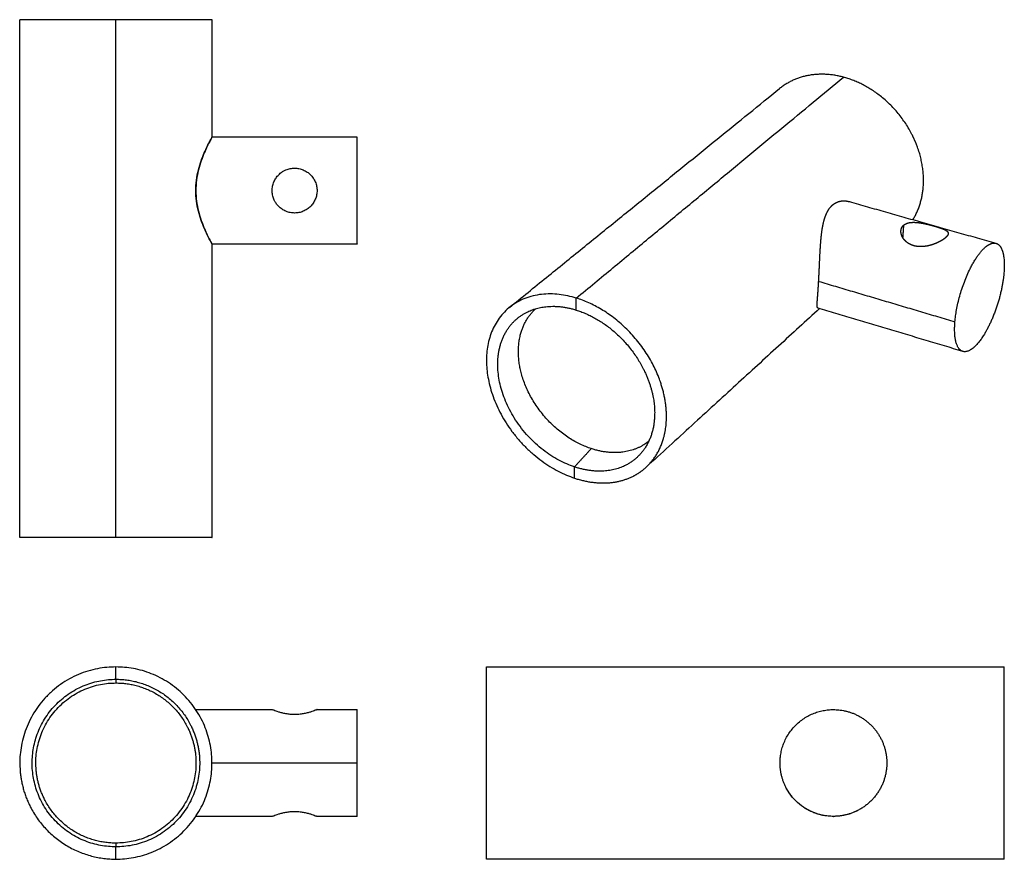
# Model space of a CAD drawing. Header units: millimetres. Extents: x 1395 to 1580, y 318 to 475.
import ezdxf

# ---------------------------------------------------------------- set-up
doc = ezdxf.new("R2010")
doc.units = ezdxf.units.MM
doc.layers.add('Make2D$Visible$Curvas', color=7, linetype='Continuous')

msp = doc.modelspace()

# ---------------------------------------------------------------- linework, layer by layer
at = {"layer": 'Make2D$Visible$Curvas', "color": 45, "lineweight": -3, "true_color": 0xa67c53}
for points, weights, degree in [([(1413.19, 475.38), (1395.19, 475.38), (1395.19, 475.38)], [1, 0.707106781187, 1], 2), ([(1431.19, 475.38), (1431.19, 475.38), (1413.19, 475.38)], [1, 0.707106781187, 1], 2), ([(1549.48, 464.61), (1542.47, 466.49), (1537.52, 462.48)], [655.605825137, 557.30190293, 567.642741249], 2), ([(1499.44, 423.23), (1549.48, 464.61)], [589.165058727, 655.605825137], 1), ([(1562.32, 453.87), (1558.01, 462.33), (1549.48, 464.61)], [563.192089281, 534.315600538, 655.605825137], 2), ([(1486.91, 421.49), (1537.52, 462.48)], [510.905514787, 567.644221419], 1), ([(1550.59, 441.3), (1578.05, 433.5)], [551.303691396, 540.4968399], 1), ([(1560.64, 435.6), (1560.57, 434.6)], [626.786526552, 627.430366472], 1), ([(1560.73, 436.86), (1560.64, 435.6)], [625.978352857, 626.786526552], 1), ([(1569.1, 435.31), (1569.1, 435.31), (1569.1, 435.31), (1569.1, 435.31)], [623.81650155, 623.816263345, 623.816025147, 623.815786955], 3), ([(1576.84, 433.31), (1577.51, 433.65), (1578.05, 433.5)], [585.628525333, 596.971253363, 623.569409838], 2), ([(1578.05, 433.5), (1578.66, 433.33), (1579.05, 432.57)], [540.4968399, 530.330791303, 536.182873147], 2), ([(1579.05, 432.57), (1579.84, 431.02), (1579.53, 427.75)], [590.112724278, 575.440529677, 631.995142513], 2), ([(1544.84, 426.37), (1570.37, 418.8)], [629.835558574, 618.296591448], 1), ([(1499.41, 421), (1499.44, 423.23)], [590.528727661, 589.165058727], 1), ([(1490.11, 420.56), (1494.17, 422.63), (1499.41, 421)], [594.295384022, 557.99231974, 590.528727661], 2), ([(1499.41, 421), (1507.69, 418.43), (1511.98, 410)], [590.528727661, 511.342460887, 582.996867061], 2), ([(1545.01, 421.29), (1512.51, 391.54)], [551.880081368, 514.575412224], 1), ([(1571.84, 413.24), (1544.72, 421.37)], [540.860486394, 551.586197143], 1), ([(1573.07, 413.42), (1569.77, 411.73), (1570.37, 418.8)], [576.93360278, 471.626354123, 618.296591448], 2), ([(1512.51, 391.54), (1514.77, 393.61), (1515.72, 396.77)], [514.575412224, 519.468165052, 547.898176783], 2), ([(1502.23, 395.03), (1499.09, 391.61)], [612.587389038, 609.11395636], 1), ([(1512.02, 395.72), (1507.86, 393.17), (1502.23, 395.03)], [574.102760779, 550.123470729, 612.587389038], 2), ([(1513.02, 396.44), (1512.55, 396.05), (1512.02, 395.72)], [599.718366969, 593.829641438, 589.518010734], 2), ([(1499.07, 389.52), (1499.09, 391.61)], [610.477625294, 609.11395636], 1), ([(1508.72, 391.94), (1504.52, 389.8), (1499.09, 391.61)], [567.453813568, 551.530317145, 609.11395636], 2), ([(1510.14, 389.9), (1511.44, 390.56), (1512.51, 391.54)], [581.304366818, 587.746791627, 600.224144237], 2), ([(1499.07, 389.52), (1505.31, 387.43), (1510.14, 389.9)], [610.477625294, 525.924049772, 515.136054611], 2), ([(1413.19, 378.38), (1395.19, 378.38), (1395.19, 378.38)], [1, 0.707106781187, 1], 2), ([(1431.19, 378.38), (1431.19, 378.38), (1413.19, 378.38)], [1, 0.707106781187, 1], 2), ([(1413.19, 351.83), (1422.81, 351.83), (1427.18, 343.26)], [1, 0.797556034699, 0.874965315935], 2), ([(1413.19, 351.14), (1422.39, 351.14), (1426.56, 342.94)], [1, 0.797556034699, 0.874965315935], 2), ([(1458.37, 336.15), (1458.37, 346.15), (1458.37, 346.15)], [1, 0.707106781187, 1], 2), ([(1556.51, 340.69), (1557.6, 338.55), (1557.6, 336.15)], [0.874965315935, 0.909550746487, 1], 2), ([(1458.37, 326.15), (1458.37, 326.15), (1458.37, 336.15)], [1, 0.707106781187, 1], 2), ([(1538.69, 331.61), (1537.6, 333.75), (1537.6, 336.15)], [0.874965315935, 0.909550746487, 1], 2), ([(1557.6, 336.15), (1557.6, 330.02), (1552.14, 327.24)], [1, 0.797556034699, 0.874965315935], 2), ([(1413.19, 321.14), (1404, 321.14), (1399.83, 329.33)], [1, 0.797556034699, 0.874965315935], 2), ([(1397.16, 327.96), (1402.16, 318.14), (1413.19, 318.14)], [0.874965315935, 0.797556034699, 1], 2), ([(1552.14, 327.24), (1550, 326.15), (1547.6, 326.15)], [0.874965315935, 0.90955002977, 0.999996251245], 2)]:
    msp.add_rational_spline(points, weights, degree=degree, dxfattribs=at)
for points, degree in [([(1395.19, 378.38), (1395.19, 475.38)], 1), ([(1413.19, 378.38), (1413.19, 475.38)], 1), ([(1431.19, 475.38), (1431.19, 453.37)], 1), ([(1458.37, 453.37), (1431.19, 453.37)], 1), ([(1431.19, 433.37), (1431.19, 378.38)], 1), ([(1431.19, 433.37), (1431.19, 433.37), (1431.19, 433.37), (1431.19, 433.37)], 3), ([(1431.19, 433.37), (1458.37, 433.37)], 1), ([(1413.19, 351.83), (1413.19, 354.14)], 1), ([(1482.61, 354.14), (1579.61, 354.14)], 1), ([(1413.19, 351.83), (1413.19, 351.14)], 1), ([(1428.15, 346.15), (1442.47, 346.15)], 1), ([(1450.87, 346.15), (1458.37, 346.15)], 1), ([(1431.19, 336.15), (1442.47, 336.15)], 1), ([(1442.47, 336.15), (1458.37, 336.15)], 1), ([(1552.14, 327.24), (1552.14, 327.24), (1552.14, 327.24), (1552.14, 327.24)], 3), ([(1442.47, 326.15), (1428.17, 326.15)], 1), ([(1458.37, 326.15), (1450.87, 326.15)], 1), ([(1413.19, 321.14), (1413.19, 320.44)], 1), ([(1413.19, 318.14), (1413.19, 320.44)], 1), ([(1579.61, 318.14), (1482.61, 318.14)], 1)]:
    msp.add_open_spline(points, degree=degree, dxfattribs=at)
for points, weights, degree, knots in [([(1562.5, 437.92), (1566.17, 443.87), (1563.3, 451.64), (1562.88, 452.78), (1562.32, 453.87)], [630.61542938, 579.30600151, 654.688409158, 641.646711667, 631.959976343], 2, [20.710121, 20.710121, 20.710121, 36.534585, 36.534585, 39.097343, 39.097343, 39.097343]), ([(1458.37, 433.37), (1458.37, 433.37), (1458.37, 443.37), (1458.37, 453.37), (1458.37, 453.37)], [1, 0.707106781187, 1, 0.707106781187, 1], 2, [0, 0, 0, 15.707303, 15.707303, 31.414606, 31.414606, 31.414606]), ([(1544.84, 426.37), (1544.87, 426.95), (1544.9, 427.59), (1544.97, 428.94), (1545, 429.64), (1545.06, 431.07), (1545.1, 431.79), (1545.19, 433.19), (1545.24, 433.87), (1545.36, 435.15), (1545.44, 435.8), (1545.66, 437.04), (1545.79, 437.63), (1546.13, 438.71), (1546.34, 439.19), (1546.83, 440.03), (1547.11, 440.39), (1547.63, 440.84), (1547.85, 440.99), (1548.09, 441.11)], [629.835558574, 629.455126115, 629.122452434, 628.589124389, 628.388351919, 628.129051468, 628.070122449, 628.082006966, 628.152726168, 628.392329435, 628.570571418, 629.037728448, 629.326448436, 629.991987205, 630.369334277, 631.180333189, 631.613958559, 632.345567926, 632.647707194, 632.958626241], 3, [-32.186537, -32.186537, -32.186537, -32.186537, -30.179255, -30.179255, -28.171974, -28.171974, -26.164693, -26.164693, -24.157412, -24.157412, -22.141376, -22.141376, -20.12534, -20.12534, -18.109304, -18.109304, -16.093268, -16.093268, -14.774397, -14.774397, -14.774397, -14.774397]), ([(1548.09, 441.11), (1548.22, 441.17), (1548.34, 441.23), (1548.86, 441.41), (1549.27, 441.47), (1549.99, 441.44), (1550.29, 441.39), (1550.59, 441.3)], [632.958626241, 633.122980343, 633.289787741, 633.946195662, 634.449601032, 635.315409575, 635.676832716, 636.036494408], 3, [-14.774397, -14.774397, -14.774397, -14.774397, -14.077232, -14.077232, -12.061196, -12.061196, -10.631426, -10.631426, -10.631426, -10.631426]), ([(1560.73, 436.86), (1560.86, 436.98), (1561.01, 437.08), (1561.37, 437.25), (1561.57, 437.31), (1562.01, 437.4), (1562.25, 437.42), (1562.74, 437.43), (1563, 437.42), (1563.51, 437.37), (1563.78, 437.34), (1564.35, 437.24), (1564.64, 437.19), (1565.22, 437.06), (1565.5, 436.99), (1566.06, 436.84), (1566.33, 436.77), (1566.58, 436.7), (1566.84, 436.63), (1567.08, 436.55), (1567.55, 436.4), (1567.77, 436.33), (1568.16, 436.18), (1568.34, 436.11), (1568.63, 435.96), (1568.75, 435.88), (1568.94, 435.73), (1569.01, 435.65), (1569.1, 435.47), (1569.12, 435.37), (1569.09, 435.17), (1569.04, 435.06), (1568.89, 434.84), (1568.79, 434.72), (1568.66, 434.6)], [625.978352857, 626.161343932, 626.345377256, 626.69959236, 626.869777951, 627.182192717, 627.32467665, 627.571246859, 627.675272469, 627.839362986, 627.905281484, 627.989833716, 628.008420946, 627.990229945, 627.953346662, 627.824572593, 627.732613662, 627.61901544, 627.505417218, 627.363489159, 627.02900027, 626.83649658, 626.416269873, 626.188249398, 625.716994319, 625.473801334, 624.996102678, 624.744554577, 624.237043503, 623.981120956, 623.485776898, 623.245955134, 622.800075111, 622.594041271, 622.411050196], 3, [-13.376079, -13.376079, -13.376079, -13.376079, -12.540597, -12.540597, -11.705116, -11.705116, -10.869634, -10.869634, -10.034153, -10.034153, -9.197624, -9.197624, -8.361096, -8.361096, -7.524568, -7.524568, -6.688039, -6.688039, -6.688039, -5.851511, -5.851511, -5.014983, -5.014983, -4.178454, -4.178454, -3.341926, -3.341926, -2.506444, -2.506444, -1.670963, -1.670963, -0.835481, -0.835481, 0, 0, 0, 0]), ([(1560.25, 435.85), (1560.25, 435.89), (1560.26, 435.92), (1560.29, 436.14), (1560.34, 436.31), (1560.5, 436.61), (1560.61, 436.75), (1560.73, 436.86)], [624.701040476, 624.737821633, 624.774706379, 625.009246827, 625.209266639, 625.602319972, 625.795361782, 625.978352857], 3, [-1.827232, -1.827232, -1.827232, -1.827232, -1.670963, -1.670963, -0.835481, -0.835481, 0, 0, 0, 0]), ([(1567.4, 433.76), (1567.23, 433.67), (1567.05, 433.59), (1566.6, 433.4), (1566.33, 433.3), (1565.8, 433.13), (1565.52, 433.06), (1564.93, 432.94), (1564.63, 432.9), (1564.03, 432.86), (1563.74, 432.86), (1563.16, 432.92), (1562.89, 432.97), (1562.38, 433.12), (1562.14, 433.21), (1561.68, 433.45), (1561.46, 433.6), (1561.08, 433.92), (1560.92, 434.09), (1560.64, 434.45), (1560.53, 434.64), (1560.37, 435.01), (1560.31, 435.2), (1560.25, 435.55), (1560.24, 435.7), (1560.25, 435.85)], [621.437551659, 621.36994977, 621.315031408, 621.21463886, 621.180417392, 621.152303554, 621.157519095, 621.208040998, 621.253259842, 621.378628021, 621.458841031, 621.645422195, 621.751783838, 621.978980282, 622.106505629, 622.383187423, 622.532361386, 622.845410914, 623.009625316, 623.34580626, 623.517865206, 623.859587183, 624.041331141, 624.383265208, 624.54117438, 624.701040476], 3, [-11.476932, -11.476932, -11.476932, -11.476932, -10.869634, -10.869634, -10.034153, -10.034153, -9.197624, -9.197624, -8.361096, -8.361096, -7.524568, -7.524568, -6.688039, -6.688039, -5.851511, -5.851511, -5.014983, -5.014983, -4.178454, -4.178454, -3.341926, -3.341926, -2.506444, -2.506444, -1.827232, -1.827232, -1.827232, -1.827232]), ([(1568.66, 434.6), (1568.54, 434.48), (1568.38, 434.36), (1568.02, 434.11), (1567.82, 433.98), (1567.53, 433.83), (1567.46, 433.79), (1567.4, 433.76)], [622.411050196, 622.228059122, 622.057017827, 621.755629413, 621.625245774, 621.490143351, 621.462952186, 621.437551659], 3, [-13.376079, -13.376079, -13.376079, -13.376079, -12.540597, -12.540597, -11.705116, -11.705116, -11.476932, -11.476932, -11.476932, -11.476932]), ([(1570.37, 418.8), (1571.15, 428.1), (1575.82, 432.56), (1576.35, 433.06), (1576.84, 433.31)], [618.296591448, 433.015705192, 619.225958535, 592.015607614, 573.497364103], 2, [0, 0, 0, 15.707303, 15.707303, 18.128511, 18.128511, 18.128511]), ([(1544.62, 421.46), (1544.59, 421.51), (1544.58, 421.58), (1544.55, 421.81), (1544.55, 422.02), (1544.57, 422.57), (1544.6, 422.91), (1544.66, 423.72), (1544.7, 424.19), (1544.77, 425.22), (1544.8, 425.78), (1544.84, 426.37)], [637.752316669, 637.375918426, 637.00332269, 636.005306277, 635.351832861, 634.06491832, 633.431519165, 632.237291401, 631.675426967, 630.664676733, 630.21587528, 629.835558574], 3, [-9.176858, -9.176858, -9.176858, -9.176858, -8.026745, -8.026745, -6.020059, -6.020059, -4.013372, -4.013372, -2.006686, -2.006686, 0, 0, 0, 0]), ([(1579.53, 427.75), (1579.03, 422.39), (1576.46, 417.52), (1574.74, 414.26), (1573.07, 413.42)], [631.995142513, 546.539263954, 633.624028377, 570.50120046, 592.087064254], 2, [0, 0, 0, 10.709922, 10.709922, 18.194475, 18.194475, 18.194475]), ([(1499.44, 423.23), (1482.5, 428.46), (1482.61, 411.43), (1482.72, 394.99), (1499.07, 389.52)], [589.165058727, 422.007888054, 607.465561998, 437.078148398, 610.477625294], 2, [-56.548668, -56.548668, -56.548668, -28.274334, -28.274334, 0, 0, 0]), ([(1515.72, 396.77), (1517.37, 402.26), (1514.74, 408.73), (1510.19, 419.91), (1499.44, 423.23)], [552.817802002, 535.073945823, 588.247642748, 496.403276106, 589.165058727], 2, [-32.485282, -32.485282, -32.485282, -20.014083, -20.014083, 0, 0, 0]), ([(1499.09, 391.61), (1484.78, 396.37), (1484.72, 410.75), (1484.69, 417.79), (1490.11, 420.56)], [609.11395636, 435.422183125, 606.487342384, 502.417038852, 510.844982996], 2, [-49.312218, -49.312218, -49.312218, -24.656109, -24.656109, -10.72629, -10.72629, -10.72629]), ([(1502.23, 395.03), (1492.67, 398.17), (1489.42, 408.2), (1486.7, 416.61), (1491.83, 421.24)], [612.587389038, 505.798127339, 612.742566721, 515.354849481, 575.83656158], 2, [-47.12389, -47.12389, -47.12389, -28.827606, -28.827606, -13.195745, -13.195745, -13.195745]), ([(1544.72, 421.37), (1544.71, 421.37), (1544.7, 421.38), (1544.66, 421.4), (1544.64, 421.42), (1544.62, 421.46)], [638.844769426, 638.765408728, 638.685996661, 638.321145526, 638.03565376, 637.752316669], 3, [-10.283499, -10.283499, -10.283499, -10.283499, -10.042616, -10.042616, -9.176858, -9.176858, -9.176858, -9.176858]), ([(1511.98, 410), (1514.23, 405.6), (1514.11, 401.29), (1513.93, 394.6), (1508.72, 391.94)], [509.141581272, 527.19058459, 593.155341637, 502.448942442, 514.881781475], 2, [-33.676718, -33.676718, -33.676718, -24.656109, -24.656109, -11.276935, -11.276935, -11.276935]), ([(1413.19, 354.14), (1395.19, 354.14), (1395.19, 336.14), (1395.19, 331.81), (1397.16, 327.96)], [1, 0.707106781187, 1, 0.909550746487, 0.874965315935], 2, [-56.548668, -56.548668, -56.548668, -28.274334, -28.274334, -19.54285, -19.54285, -19.54285]), ([(1413.19, 318.14), (1431.19, 318.14), (1431.19, 336.14), (1431.19, 354.14), (1413.19, 354.14)], [1, 0.707106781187, 1, 0.707106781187, 1], 2, [-56.548668, -56.548668, -56.548668, -28.274334, -28.274334, 0, 0, 0]), ([(1482.61, 318.14), (1482.61, 318.14), (1482.61, 336.14), (1482.61, 354.14), (1482.61, 354.14)], [1, 0.707106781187, 1, 0.707106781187, 1], 2, [-56.548668, -56.548668, -56.548668, -28.274334, -28.274334, 0, 0, 0]), ([(1579.61, 318.14), (1579.61, 318.14), (1579.61, 336.14), (1579.61, 354.14), (1579.61, 354.14)], [1, 0.707106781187, 1, 0.707106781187, 1], 2, [0, 0, 0, 28.274334, 28.274334, 56.548668, 56.548668, 56.548668]), ([(1413.19, 320.44), (1397.5, 320.44), (1397.5, 336.14), (1397.5, 351.83), (1413.19, 351.83)], [1, 0.707106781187, 1, 0.707106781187, 1], 2, [-49.312218, -49.312218, -49.312218, -24.656109, -24.656109, 0, 0, 0]), ([(1399.83, 329.33), (1398.19, 332.53), (1398.19, 336.14), (1398.19, 351.14), (1413.19, 351.14)], [0.874965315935, 0.909550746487, 1, 0.707106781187, 1], 2, [-30.838181, -30.838181, -30.838181, -23.561945, -23.561945, 0, 0, 0]), ([(1537.6, 336.15), (1537.6, 346.15), (1547.6, 346.15), (1553.73, 346.15), (1556.51, 340.69)], [1, 0.707106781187, 1, 0.797556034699, 0.874965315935], 2, [0, 0, 0, 15.707303, 15.707303, 26.563985, 26.563985, 26.563985]), ([(1427.18, 343.26), (1428.89, 339.9), (1428.89, 336.14), (1428.89, 320.44), (1413.19, 320.44)], [0.874965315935, 0.909550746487, 1, 0.707106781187, 1], 2, [-32.270237, -32.270237, -32.270237, -24.656109, -24.656109, 0, 0, 0]), ([(1426.56, 342.94), (1428.19, 339.74), (1428.19, 336.14), (1428.19, 321.14), (1413.19, 321.14)], [0.874965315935, 0.909550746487, 1, 0.707106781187, 1], 2, [-30.838181, -30.838181, -30.838181, -23.561945, -23.561945, 0, 0, 0]), ([(1547.6, 326.15), (1547.6, 326.15), (1547.6, 326.15), (1541.47, 326.15), (1538.69, 331.61)], [0.999996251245, 0.999998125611, 1, 0.797556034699, 0.874965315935], 2, [15.707202, 15.707202, 15.707202, 15.707303, 15.707303, 26.563985, 26.563985, 26.563985])]:
    msp.add_rational_spline(points, weights, degree=degree, knots=knots, dxfattribs=at)
for points, knots in [([(1431.19, 433.37), (1431.19, 433.37), (1431.16, 433.43), (1431.02, 433.69), (1430.91, 433.89), (1430.64, 434.4), (1430.47, 434.72), (1430.12, 435.45), (1429.93, 435.86), (1429.56, 436.74), (1429.36, 437.23), (1428.98, 438.31), (1428.8, 438.89), (1428.49, 440.11), (1428.37, 440.76), (1428.2, 442.06), (1428.15, 442.72), (1428.15, 444.01), (1428.2, 444.68), (1428.37, 445.98), (1428.49, 446.62), (1428.8, 447.85), (1428.98, 448.43), (1429.36, 449.51), (1429.56, 450), (1429.93, 450.87), (1430.12, 451.29), (1430.47, 452.01), (1430.64, 452.33), (1430.91, 452.85), (1431.02, 453.05), (1431.16, 453.31), (1431.19, 453.37), (1431.19, 453.37)], [-32.186537, -32.186537, -32.186537, -32.186537, -30.179255, -30.179255, -28.171974, -28.171974, -26.164693, -26.164693, -24.157412, -24.157412, -22.141376, -22.141376, -20.12534, -20.12534, -18.109304, -18.109304, -16.093268, -16.093268, -14.077232, -14.077232, -12.061196, -12.061196, -10.04516, -10.04516, -8.029124, -8.029124, -6.021843, -6.021843, -4.014562, -4.014562, -2.007281, -2.007281, 0, 0, 0, 0]), ([(1431.19, 453.37), (1431.19, 453.37), (1431.16, 453.3), (1431.02, 453.05), (1430.91, 452.85), (1430.64, 452.33), (1430.48, 452.02), (1430.13, 451.29), (1429.94, 450.87), (1429.57, 450), (1429.37, 449.51), (1428.99, 448.43), (1428.81, 447.85), (1428.51, 446.62), (1428.38, 445.98), (1428.21, 444.68), (1428.17, 444.01), (1428.17, 443.37), (1428.17, 442.72), (1428.21, 442.06), (1428.38, 440.76), (1428.51, 440.11), (1428.81, 438.89), (1428.99, 438.31), (1429.37, 437.23), (1429.57, 436.73), (1429.94, 435.86), (1430.13, 435.45), (1430.48, 434.72), (1430.64, 434.4), (1430.91, 433.89), (1431.02, 433.69), (1431.16, 433.44), (1431.19, 433.38), (1431.19, 433.37)], [-32.168655, -32.168655, -32.168655, -32.168655, -30.173775, -30.173775, -28.167088, -28.167088, -26.160402, -26.160402, -24.153716, -24.153716, -22.137845, -22.137845, -20.121973, -20.121973, -18.106102, -18.106102, -16.09023, -16.09023, -16.09023, -14.074359, -14.074359, -12.058488, -12.058488, -10.042616, -10.042616, -8.026745, -8.026745, -6.020059, -6.020059, -4.013372, -4.013372, -2.006686, -2.006686, -0.13124, -0.13124, -0.13124, -0.13124]), ([(1442.47, 443.37), (1442.47, 443.64), (1442.49, 443.91), (1442.6, 444.46), (1442.68, 444.73), (1442.9, 445.24), (1443.03, 445.49), (1443.34, 445.95), (1443.51, 446.15), (1443.88, 446.52), (1444.09, 446.7), (1444.46, 446.95), (1444.61, 447.03), (1444.76, 447.11)], [-13.376079, -13.376079, -13.376079, -13.376079, -12.540597, -12.540597, -11.705116, -11.705116, -10.869634, -10.869634, -10.034153, -10.034153, -9.197624, -9.197624, -8.680041, -8.680041, -8.680041, -8.680041]), ([(1444.76, 447.11), (1444.85, 447.16), (1444.95, 447.2), (1445.31, 447.35), (1445.58, 447.43), (1446.12, 447.54), (1446.4, 447.57), (1446.67, 447.57), (1446.93, 447.57), (1447.21, 447.54), (1447.75, 447.43), (1448.02, 447.35), (1448.54, 447.14), (1448.79, 447), (1449.24, 446.7), (1449.45, 446.52), (1449.82, 446.15), (1449.99, 445.95), (1450.3, 445.49), (1450.43, 445.24), (1450.65, 444.73), (1450.73, 444.46), (1450.84, 443.91), (1450.87, 443.64), (1450.87, 443.37)], [-8.680041, -8.680041, -8.680041, -8.680041, -8.361096, -8.361096, -7.524568, -7.524568, -6.688039, -6.688039, -6.688039, -5.851511, -5.851511, -5.014983, -5.014983, -4.178454, -4.178454, -3.341926, -3.341926, -2.506444, -2.506444, -1.670963, -1.670963, -0.835481, -0.835481, 0, 0, 0, 0]), ([(1442.92, 441.46), (1442.88, 441.56), (1442.83, 441.65), (1442.68, 442.01), (1442.6, 442.28), (1442.49, 442.83), (1442.47, 443.1), (1442.47, 443.37)], [-1.989336, -1.989336, -1.989336, -1.989336, -1.670963, -1.670963, -0.835481, -0.835481, 0, 0, 0, 0]), ([(1450.87, 443.37), (1450.87, 443.1), (1450.84, 442.83), (1450.73, 442.28), (1450.65, 442.01), (1450.43, 441.49), (1450.3, 441.25), (1449.99, 440.79), (1449.82, 440.58), (1449.45, 440.21), (1449.24, 440.04), (1448.79, 439.73), (1448.54, 439.6), (1448.02, 439.38), (1447.75, 439.3), (1447.21, 439.19), (1446.93, 439.17), (1446.4, 439.17), (1446.12, 439.19), (1445.58, 439.3), (1445.31, 439.38), (1444.79, 439.6), (1444.54, 439.73), (1444.09, 440.04), (1443.88, 440.21), (1443.51, 440.58), (1443.34, 440.79), (1443.09, 441.16), (1443, 441.31), (1442.92, 441.46)], [-13.376079, -13.376079, -13.376079, -13.376079, -12.540597, -12.540597, -11.705116, -11.705116, -10.869634, -10.869634, -10.034153, -10.034153, -9.197624, -9.197624, -8.361096, -8.361096, -7.524568, -7.524568, -6.688039, -6.688039, -5.851511, -5.851511, -5.014983, -5.014983, -4.178454, -4.178454, -3.341926, -3.341926, -2.506444, -2.506444, -1.989336, -1.989336, -1.989336, -1.989336]), ([(1450.87, 346.15), (1450.87, 346.15), (1450.84, 346.14), (1450.73, 346.09), (1450.65, 346.06), (1450.43, 345.97), (1450.3, 345.92), (1449.99, 345.81), (1449.82, 345.75), (1449.45, 345.64), (1449.24, 345.58), (1448.79, 345.46), (1448.54, 345.41), (1448.02, 345.32), (1447.75, 345.28), (1447.21, 345.23), (1446.93, 345.22), (1446.4, 345.22), (1446.12, 345.23), (1445.58, 345.28), (1445.31, 345.32), (1444.79, 345.41), (1444.54, 345.46), (1444.09, 345.58), (1443.88, 345.64), (1443.51, 345.75), (1443.34, 345.81), (1443.03, 345.92), (1442.9, 345.97), (1442.68, 346.06), (1442.6, 346.09), (1442.49, 346.14), (1442.47, 346.15), (1442.47, 346.15)], [-13.376079, -13.376079, -13.376079, -13.376079, -12.540597, -12.540597, -11.705116, -11.705116, -10.869634, -10.869634, -10.034153, -10.034153, -9.197624, -9.197624, -8.361096, -8.361096, -7.524568, -7.524568, -6.688039, -6.688039, -5.851511, -5.851511, -5.014983, -5.014983, -4.178454, -4.178454, -3.341926, -3.341926, -2.506444, -2.506444, -1.670963, -1.670963, -0.835481, -0.835481, 0, 0, 0, 0]), ([(1543.4, 327.07), (1542.91, 327.3), (1542.44, 327.57), (1541.46, 328.23), (1540.97, 328.64), (1540.09, 329.51), (1539.68, 330), (1539.09, 330.88), (1538.88, 331.24), (1538.69, 331.61)], [-11.689658, -11.689658, -11.689658, -11.689658, -10.042616, -10.042616, -8.026745, -8.026745, -6.020059, -6.020059, -4.759559, -4.759559, -4.759559, -4.759559]), ([(1552.14, 327.24), (1551.92, 327.12), (1551.69, 327.02), (1550.85, 326.67), (1550.21, 326.47), (1548.91, 326.21), (1548.25, 326.15), (1547.6, 326.15), (1546.95, 326.15), (1546.29, 326.21), (1544.99, 326.47), (1544.35, 326.67), (1543.12, 327.18), (1542.54, 327.5), (1541.46, 328.23), (1540.97, 328.64), (1540.09, 329.51), (1539.68, 330), (1539.09, 330.88), (1538.88, 331.24), (1538.69, 331.61)], [-20.872834, -20.872834, -20.872834, -20.872834, -20.121973, -20.121973, -18.106102, -18.106102, -16.09023, -16.09023, -16.09023, -14.074359, -14.074359, -12.058488, -12.058488, -10.042616, -10.042616, -8.026745, -8.026745, -6.020059, -6.020059, -4.759559, -4.759559, -4.759559, -4.759559]), ([(1442.47, 326.15), (1442.47, 326.15), (1442.49, 326.16), (1442.6, 326.2), (1442.68, 326.24), (1442.9, 326.32), (1443.03, 326.37), (1443.34, 326.48), (1443.51, 326.54), (1443.88, 326.66), (1444.09, 326.72), (1444.54, 326.83), (1444.79, 326.88), (1445.31, 326.97), (1445.58, 327.01), (1446.12, 327.06), (1446.4, 327.07), (1446.93, 327.07), (1447.21, 327.06), (1447.75, 327.01), (1448.02, 326.97), (1448.54, 326.88), (1448.79, 326.83), (1449.24, 326.72), (1449.45, 326.66), (1449.82, 326.54), (1449.99, 326.48), (1450.3, 326.37), (1450.43, 326.32), (1450.65, 326.24), (1450.73, 326.2), (1450.84, 326.16), (1450.87, 326.15), (1450.87, 326.15)], [-13.376079, -13.376079, -13.376079, -13.376079, -12.540597, -12.540597, -11.705116, -11.705116, -10.869634, -10.869634, -10.034153, -10.034153, -9.197624, -9.197624, -8.361096, -8.361096, -7.524568, -7.524568, -6.688039, -6.688039, -5.851511, -5.851511, -5.014983, -5.014983, -4.178454, -4.178454, -3.341926, -3.341926, -2.506444, -2.506444, -1.670963, -1.670963, -0.835481, -0.835481, 0, 0, 0, 0])]:
    msp.add_open_spline(points, degree=3, knots=knots, dxfattribs=at)

doc.saveas('drawing.dxf')
